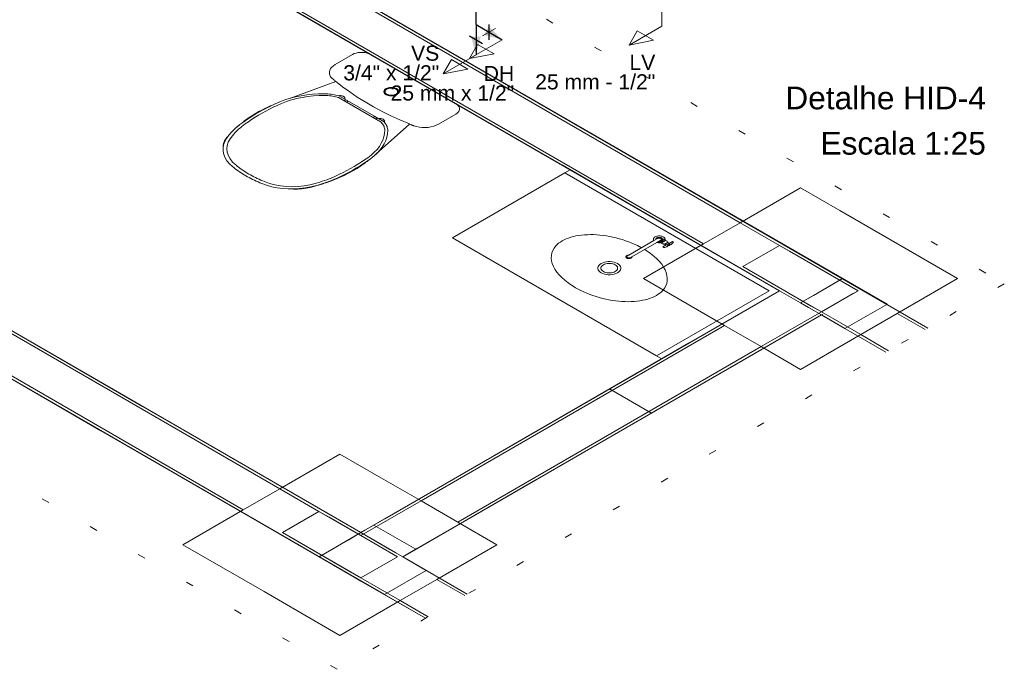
# Model space of a CAD drawing. Header units: millimetres. Extents: x -16331 to -10174, y -4135 to -3584.
# Tile 158 of 256: x -10328.94 to -10315.91, y -4029.5 to -4020.9. Entities that reach past the tile are written whole.
import ezdxf

# ---------------------------------------------------------------- set-up
doc = ezdxf.new("R2010")
doc.units = ezdxf.units.MM
doc.linetypes.add('DOT', pattern=[0.635, 0, -0.635])
doc.layers.add('A-DETL', color=7, linetype='Continuous', lineweight=5, true_color=0x00a600)
for name, color, linetype in [('A-WALL', 7, 'Continuous'), ('AF-Conexões', 4, 'Continuous'), ('AF-Sentido conduto', 7, 'Continuous'), ('P-SANR-FIXT', 7, 'Continuous'), ('Q-CASE', 31, 'Continuous'), ('Textos', 7, 'Continuous')]:
    doc.layers.add(name, color=color, linetype=linetype)
for name, color, linetype, lineweight in [('AF-Peça de utilização', 152, 'Continuous', 18), ('DI-Títulos', 3, 'Continuous', 5), ('DI-Área do detalhe', 7, 'DOT', 0), ('I-WALL', 7, 'Continuous', 5), ('IFC-IfcSlab-Contorno', 250, 'Continuous', 5), ('IFC-IfcSpace-Contorno', 250, 'Continuous', 5), ('IFC-IfcWall-Contorno', 250, 'Continuous', 5), ('IFC-IfcWallStandardCase-Contorno', 250, 'Continuous', 5), ('IFC-Pilar-Contorno', 83, 'Continuous', 5), ('IFC-Sapata-Contorno', 253, 'Continuous', 5), ('IFC-Viga-Contorno', 66, 'Continuous', 5)]:
    doc.layers.add(name, color=color, linetype=linetype, lineweight=lineweight)
doc.styles.add('Arial', font='arial.ttf', dxfattribs={"height": 100})

msp = doc.modelspace()

# ---------------------------------------------------------------- hatches: boundary and pattern name
at = {"layer": 'AF-Sentido conduto', "linetype": 'Continuous'}
for points in [[(-10322.5556, -4021.1682), (-10322.7323, -4020.9914), (-10322.7971, -4021.1035)], [(-10322.902, -4021.3682), (-10322.8373, -4021.1267), (-10322.9667, -4021.1267)]]:
    msp.add_hatch(color=140, dxfattribs=at).paths.add_polyline_path(points)

# ---------------------------------------------------------------- linework, layer by layer
at = {"layer": 'A-DETL', "color": 7, "lineweight": 5}
for p, q in [((-10318.884, -4023.888), (-10319.3689, -4024.168)), ((-10317.8447, -4024.488), (-10318.884, -4023.888)), ((-10319.3689, -4024.168), (-10318.3297, -4024.768)), ((-10318.3297, -4024.768), (-10317.8447, -4024.488)), ((-10324.9808, -4027.408), (-10325.4658, -4027.688)), ((-10323.9416, -4028.008), (-10324.9808, -4027.408)), ((-10325.4658, -4027.688), (-10324.4265, -4028.288)), ((-10324.4265, -4028.288), (-10323.9416, -4028.008))]:
    msp.add_line(p, q, dxfattribs=at)
at = {"layer": 'A-WALL', "lineweight": 5}
for p, q in [((-10327.7379, -4018.7282), (-10317.4564, -4024.6642)), ((-10317.4564, -4024.6642), (-10317.4633, -4024.6682))]:
    msp.add_line(p, q, dxfattribs=at)
at = {"layer": 'AF-Conexões'}
for p, q in [((-10322.902, -4020.9682), (-10322.902, -4020.7682)), ((-10322.902, -4020.9682), (-10322.902, -4021.1682)), ((-10322.902, -4020.9682), (-10322.7288, -4021.0682)), ((-10322.7288, -4021.1682), (-10322.7288, -4020.9682)), ((-10322.9886, -4021.1182), (-10322.8154, -4021.2182))]:
    msp.add_line(p, q, dxfattribs=at)
at = {"layer": 'AF-Peça de utilização'}
for p, q in [((-10320.4425, -4020.9882), (-10320.4425, -4020.7882)), ((-10322.8154, -4021.1182), (-10322.6422, -4021.0182)), ((-10320.4425, -4020.9882), (-10320.8755, -4021.2382)), ((-10320.7672, -4021.0507), (-10320.8755, -4021.2382)), ((-10320.5507, -4021.1757), (-10320.7672, -4021.0507)), ((-10322.9886, -4021.1182), (-10322.8154, -4021.2182)), ((-10322.5556, -4021.1682), (-10322.9886, -4021.4182)), ((-10322.902, -4021.3682), (-10322.902, -4021.1682)), ((-10322.5556, -4021.1682), (-10322.7288, -4021.0682)), ((-10320.8755, -4021.2382), (-10320.5507, -4021.1757)), ((-10322.8803, -4021.2307), (-10322.9886, -4021.4182)), ((-10322.6638, -4021.3557), (-10322.8803, -4021.2307)), ((-10322.902, -4021.3682), (-10323.335, -4021.6182)), ((-10323.2267, -4021.4307), (-10323.335, -4021.6182)), ((-10323.0102, -4021.5557), (-10323.2267, -4021.4307)), ((-10322.9886, -4021.4182), (-10322.6638, -4021.3557)), ((-10323.335, -4021.6182), (-10323.0102, -4021.5557))]:
    msp.add_line(p, q, dxfattribs=at)
at = {"layer": 'AF-Sentido conduto'}
for points in [[(-10322.902, -4020.9682), (-10322.902, -4021.3682)], [(-10322.902, -4020.9682), (-10322.5556, -4021.1682)]]:
    msp.add_lwpolyline(points, dxfattribs=at)
at = {"layer": 'DI-Área do detalhe'}
msp.add_lwpolyline([(-10338.4394, -4021.5864), (-10329.608, -4016.4876), (-10315.9086, -4024.397), (-10324.74, -4029.4958), (-10338.4394, -4021.5864)], dxfattribs=at)
at = {"layer": 'I-WALL', "lineweight": 5}
for p, q in [((-10317.4633, -4024.6682), (-10327.7517, -4018.7282)), ((-10328.306, -4019.0482), (-10318.8836, -4024.4882)), ((-10324.4258, -4027.688), (-10333.8482, -4022.248)), ((-10334.4025, -4022.568), (-10324.1141, -4028.508)), ((-10324.4258, -4027.688), (-10318.8836, -4024.4882)), ((-10318.0176, -4024.9882), (-10317.4633, -4024.6682)), ((-10318.3294, -4024.8082), (-10323.8716, -4028.008)), ((-10318.3294, -4024.8082), (-10318.0176, -4024.9882)), ((-10321.1349, -4025.788), (-10320.5807, -4026.108)), ((-10323.6984, -4027.908), (-10324.2526, -4027.588)), ((-10323.5598, -4028.188), (-10323.8716, -4028.008)), ((-10324.1141, -4028.508), (-10323.5598, -4028.188))]:
    msp.add_line(p, q, dxfattribs=at)
at = {"layer": 'IFC-IfcSlab-Contorno', "lineweight": 5}
msp.add_line((-10318.0523, -4024.3282), (-10317.4634, -4024.6682), dxfattribs=at)
at = {"layer": 'IFC-IfcSpace-Contorno', "lineweight": 5}
for p, q in [((-10327.7514, -4018.728), (-10318.6024, -4024.0101)), ((-10324.019, -4021.5229), (-10325.4258, -4020.7107)), ((-10319.4181, -4024.1792), (-10324.019, -4021.5229)), ((-10333.8482, -4022.248), (-10324.9606, -4027.3792)), ((-10324.9801, -4028.008), (-10334.4025, -4022.568)), ((-10318.6024, -4024.0101), (-10318.0519, -4024.328)), ((-10318.8833, -4024.488), (-10319.4181, -4024.1792)), ((-10318.0519, -4024.328), (-10317.4633, -4024.6682)), ((-10324.1113, -4027.5063), (-10318.8833, -4024.488)), ((-10317.4633, -4024.6682), (-10316.9208, -4024.9814)), ((-10318.329, -4024.808), (-10320.4519, -4026.0336)), ((-10318.3121, -4024.7982), (-10318.329, -4024.808)), ((-10318.0176, -4024.9882), (-10318.0166, -4024.9876)), ((-10317.4751, -4025.3014), (-10318.0176, -4024.9882)), ((-10320.5807, -4026.108), (-10323.6848, -4027.9001)), ((-10320.4519, -4026.0336), (-10320.5807, -4026.108)), ((-10324.9606, -4027.3792), (-10324.4258, -4027.688)), ((-10324.4258, -4027.688), (-10324.1113, -4027.5063)), ((-10323.6848, -4027.9001), (-10323.8716, -4028.008)), ((-10323.5716, -4028.8212), (-10324.9801, -4028.008)), ((-10323.8716, -4028.008), (-10323.0173, -4028.5012))]:
    msp.add_line(p, q, dxfattribs=at)
at = {"layer": 'IFC-IfcWall-Contorno', "lineweight": 5}
for p, q in [((-10318.0522, -4024.3282), (-10318.4365, -4024.55)), ((-10317.7373, -4024.51), (-10318.0522, -4024.3282)), ((-10318.4365, -4024.55), (-10318.6065, -4024.6482)), ((-10316.9208, -4024.9814), (-10317.7373, -4024.51)), ((-10318.6065, -4024.6482), (-10318.3294, -4024.8082)), ((-10318.3294, -4024.8082), (-10318.2915, -4024.83)), ((-10318.2915, -4024.83), (-10318.0176, -4024.9882)), ((-10318.0176, -4024.9882), (-10317.4751, -4025.3014)), ((-10324.4258, -4027.688), (-10324.8101, -4027.9098)), ((-10323.9626, -4027.9554), (-10324.4258, -4027.688)), ((-10324.8101, -4027.9098), (-10324.9801, -4028.008)), ((-10323.8716, -4028.008), (-10323.9626, -4027.9554)), ((-10324.9801, -4028.008), (-10324.5169, -4028.2754)), ((-10323.0173, -4028.5012), (-10323.8716, -4028.008)), ((-10324.5169, -4028.2754), (-10324.4258, -4028.328)), ((-10324.4258, -4028.328), (-10323.5716, -4028.8212))]:
    msp.add_line(p, q, dxfattribs=at)
at = {"layer": 'IFC-IfcWallStandardCase-Contorno', "lineweight": 5}
for p, q in [((-10321.1964, -4022.5125), (-10327.7514, -4018.728)), ((-10328.3056, -4019.048), (-10321.7506, -4022.8325)), ((-10327.3154, -4026.0197), (-10333.8482, -4022.248)), ((-10334.4025, -4022.568), (-10327.8696, -4026.3397)), ((-10318.0519, -4024.328), (-10321.1964, -4022.5125)), ((-10321.7506, -4022.8325), (-10318.8833, -4024.488)), ((-10318.6062, -4024.648), (-10318.2219, -4024.4261)), ((-10318.2219, -4024.4261), (-10318.0519, -4024.328)), ((-10318.8833, -4024.488), (-10320.0877, -4025.1833)), ((-10318.6062, -4024.648), (-10318.8833, -4024.488)), ((-10318.8833, -4024.488), (-10318.6062, -4024.648)), ((-10318.499, -4024.7098), (-10318.6062, -4024.648)), ((-10318.329, -4024.808), (-10318.499, -4024.7098)), ((-10319.5334, -4025.5033), (-10318.329, -4024.808)), ((-10320.0877, -4025.1833), (-10322.6656, -4026.6717)), ((-10322.1113, -4026.9917), (-10319.5334, -4025.5033)), ((-10324.4258, -4027.688), (-10327.3154, -4026.0197)), ((-10327.8696, -4026.3397), (-10324.9801, -4028.008)), ((-10322.6656, -4026.6717), (-10324.3332, -4027.6345)), ((-10323.7789, -4027.9545), (-10322.1113, -4026.9917)), ((-10324.5958, -4027.7861), (-10324.4258, -4027.688)), ((-10324.3727, -4027.6573), (-10324.4258, -4027.688)), ((-10324.4258, -4027.688), (-10324.0416, -4027.9098)), ((-10324.3332, -4027.6345), (-10324.3727, -4027.6573)), ((-10324.9801, -4028.008), (-10324.5958, -4027.7861)), ((-10324.0416, -4027.9098), (-10323.8716, -4028.008)), ((-10323.8185, -4027.9773), (-10323.7789, -4027.9545)), ((-10323.8716, -4028.008), (-10323.8185, -4027.9773))]:
    msp.add_line(p, q, dxfattribs=at)
at = {"layer": 'IFC-Pilar-Contorno', "lineweight": 5}
for p, q in [((-10318.884, -4023.888), (-10319.3066, -4024.1319)), ((-10318.7503, -4023.9652), (-10318.884, -4023.888)), ((-10317.8448, -4024.488), (-10318.7503, -4023.9652)), ((-10319.3066, -4024.1319), (-10319.369, -4024.168)), ((-10319.369, -4024.168), (-10318.8147, -4024.488)), ((-10318.8147, -4024.488), (-10318.4635, -4024.6908)), ((-10318.3297, -4024.768), (-10317.9072, -4024.524)), ((-10317.9072, -4024.524), (-10317.8448, -4024.488)), ((-10318.4635, -4024.6908), (-10318.3297, -4024.768)), ((-10324.9808, -4027.408), (-10325.4034, -4027.6519)), ((-10324.8471, -4027.4852), (-10324.9808, -4027.408)), ((-10324.4266, -4027.728), (-10324.8471, -4027.4852)), ((-10325.4034, -4027.6519), (-10325.4658, -4027.688)), ((-10325.4658, -4027.688), (-10324.5603, -4028.2108)), ((-10323.9416, -4028.008), (-10324.4266, -4027.728)), ((-10324.4266, -4028.288), (-10324.004, -4028.044)), ((-10324.004, -4028.044), (-10323.9416, -4028.008)), ((-10324.5603, -4028.2108), (-10324.4266, -4028.288))]:
    msp.add_line(p, q, dxfattribs=at)
at = {"layer": 'IFC-Sapata-Contorno', "lineweight": 5}
for p, q in [((-10318.6069, -4023.128), (-10319.4036, -4023.588)), ((-10318.0872, -4023.428), (-10318.6069, -4023.128)), ((-10316.5284, -4024.328), (-10318.0872, -4023.428)), ((-10319.4036, -4023.588), (-10319.8886, -4023.868)), ((-10319.8886, -4023.868), (-10320.6853, -4024.328)), ((-10320.6853, -4024.328), (-10319.6115, -4024.948)), ((-10317.3251, -4024.788), (-10316.5284, -4024.328)), ((-10317.8101, -4025.068), (-10317.3251, -4024.788)), ((-10319.6115, -4024.948), (-10319.1265, -4025.228)), ((-10318.6069, -4025.528), (-10317.8101, -4025.068)), ((-10319.1265, -4025.228), (-10318.6069, -4025.528)), ((-10324.7037, -4026.648), (-10325.5004, -4027.108)), ((-10324.1841, -4026.948), (-10324.7037, -4026.648)), ((-10323.6298, -4027.268), (-10324.1841, -4026.948)), ((-10325.5004, -4027.108), (-10325.9854, -4027.388)), ((-10323.1448, -4027.548), (-10323.6298, -4027.268)), ((-10325.9854, -4027.388), (-10326.7821, -4027.848)), ((-10322.6252, -4027.848), (-10323.1448, -4027.548)), ((-10326.7821, -4027.848), (-10325.7083, -4028.468)), ((-10323.422, -4028.308), (-10322.6252, -4027.848)), ((-10323.9069, -4028.588), (-10323.422, -4028.308)), ((-10325.7083, -4028.468), (-10325.2233, -4028.748)), ((-10324.7037, -4029.048), (-10323.9069, -4028.588)), ((-10325.2233, -4028.748), (-10324.7037, -4029.048))]:
    msp.add_line(p, q, dxfattribs=at)
at = {"layer": 'IFC-Viga-Contorno', "lineweight": 5}
for p, q in [((-10319.4036, -4023.588), (-10326.7472, -4019.3482)), ((-10327.2321, -4019.6282), (-10319.8886, -4023.868)), ((-10325.5004, -4027.108), (-10333.1211, -4022.7082)), ((-10333.6061, -4022.9882), (-10325.9854, -4027.388)), ((-10318.884, -4023.888), (-10319.4036, -4023.588)), ((-10318.3297, -4024.768), (-10318.8147, -4024.488)), ((-10319.1265, -4025.228), (-10318.3297, -4024.768)), ((-10318.3297, -4024.768), (-10317.8101, -4025.068)), ((-10316.9555, -4025.0014), (-10317.3251, -4024.788)), ((-10319.6115, -4024.948), (-10323.6298, -4027.268)), ((-10317.8101, -4025.068), (-10317.4405, -4025.2814)), ((-10323.1448, -4027.548), (-10319.1265, -4025.228)), ((-10324.9808, -4027.408), (-10325.5004, -4027.108)), ((-10323.6298, -4027.268), (-10324.4266, -4027.728)), ((-10324.4266, -4027.728), (-10323.9416, -4028.008)), ((-10324.4266, -4028.288), (-10323.9069, -4028.588)), ((-10323.0523, -4028.5214), (-10323.422, -4028.308)), ((-10323.9069, -4028.588), (-10323.5373, -4028.8014))]:
    msp.add_line(p, q, dxfattribs=at)
at = {"layer": 'P-SANR-FIXT', "lineweight": 5}
for p, q in [((-10324.7662, -4021.4957), (-10324.5367, -4021.3633)), ((-10325.3599, -4021.9421), (-10324.7596, -4021.7189)), ((-10324.7226, -4021.9328), (-10324.1571, -4022.2593)), ((-10324.6392, -4021.953), (-10324.7173, -4021.9095)), ((-10324.6276, -4021.9625), (-10324.6495, -4021.9751)), ((-10324.6392, -4021.953), (-10324.1921, -4022.2111)), ((-10324.593, -4021.9825), (-10324.6276, -4021.9625)), ((-10324.593, -4021.9825), (-10324.6148, -4021.9951)), ((-10324.2431, -4022.1845), (-10324.2649, -4022.1971)), ((-10324.2431, -4022.1845), (-10324.2084, -4022.2045)), ((-10324.2084, -4022.2045), (-10324.2303, -4022.2171)), ((-10324.1921, -4022.2111), (-10324.1168, -4022.2562)), ((-10323.1701, -4022.1523), (-10323.4, -4022.2852)), ((-10323.7832, -4022.2833), (-10324.2247, -4022.679)), ((-10320.5487, -4023.825), (-10320.4983, -4023.7959)), ((-10320.4412, -4023.7937), (-10320.4013, -4023.8168)), ((-10320.5487, -4023.825), (-10320.8808, -4024.0168)), ((-10320.8384, -4024.0412), (-10320.5063, -4023.8495)), ((-10320.5063, -4023.8495), (-10320.4559, -4023.8204)), ((-10320.462, -4023.8519), (-10320.4863, -4023.838)), ((-10320.462, -4023.8519), (-10320.4535, -4023.8568)), ((-10320.4535, -4023.8568), (-10320.4499, -4023.8547)), ((-10320.4471, -4023.8564), (-10320.4501, -4023.8581)), ((-10320.4501, -4023.8581), (-10320.4334, -4023.8678)), ((-10320.3965, -4023.8239), (-10320.4499, -4023.8547)), ((-10320.4499, -4023.8547), (-10320.4471, -4023.8564)), ((-10320.4471, -4023.8564), (-10320.3936, -4023.8255)), ((-10320.4334, -4023.8678), (-10320.4296, -4023.8656)), ((-10320.4296, -4023.8656), (-10320.4117, -4023.8759)), ((-10320.3849, -4023.8833), (-10320.4291, -4023.9089)), ((-10320.4291, -4023.9089), (-10320.4151, -4023.917)), ((-10320.4117, -4023.8759), (-10320.4009, -4023.8697)), ((-10320.398, -4023.8714), (-10320.4015, -4023.8733)), ((-10320.4015, -4023.8733), (-10320.3849, -4023.8833)), ((-10320.3928, -4023.8218), (-10320.4013, -4023.8169)), ((-10320.3705, -4023.8522), (-10320.4009, -4023.8697)), ((-10320.4009, -4023.8697), (-10320.398, -4023.8714)), ((-10320.398, -4023.8714), (-10320.3677, -4023.8538)), ((-10320.3965, -4023.8239), (-10320.3928, -4023.8218)), ((-10320.3936, -4023.8255), (-10320.3965, -4023.8239)), ((-10320.3906, -4023.8238), (-10320.3936, -4023.8255)), ((-10320.3738, -4023.8334), (-10320.3906, -4023.8238)), ((-10320.3469, -4023.8614), (-10320.3849, -4023.8833)), ((-10320.3525, -4023.8941), (-10320.3781, -4023.8794)), ((-10320.3776, -4023.8356), (-10320.3738, -4023.8334)), ((-10320.3597, -4023.8459), (-10320.3776, -4023.8356)), ((-10320.3705, -4023.8522), (-10320.3597, -4023.8459)), ((-10320.3677, -4023.8538), (-10320.3705, -4023.8522)), ((-10320.3642, -4023.8518), (-10320.3677, -4023.8538)), ((-10320.3469, -4023.8614), (-10320.3642, -4023.8518)), ((-10320.3288, -4023.8797), (-10320.3537, -4023.8654)), ((-10320.3027, -4023.8359), (-10320.3469, -4023.8614)), ((-10320.2886, -4023.844), (-10320.3027, -4023.8359)), ((-10320.8808, -4024.0168), (-10320.897, -4024.0261)), ((-10320.8384, -4024.0412), (-10320.8546, -4024.0506))]:
    msp.add_line(p, q, dxfattribs=at)
for points in [[(-10324.296, -4021.3633), (-10324.3188, -4021.3523), (-10324.3445, -4021.3437), (-10324.3723, -4021.3379), (-10324.4015, -4021.3349), (-10324.4312, -4021.3349), (-10324.4604, -4021.3379), (-10324.4883, -4021.3437), (-10324.514, -4021.3523), (-10324.5367, -4021.3633)], [(-10324.7662, -4021.4957), (-10324.7909, -4021.5122), (-10324.8112, -4021.5305), (-10324.8268, -4021.5503), (-10324.8374, -4021.5712), (-10324.8427, -4021.5927), (-10324.8426, -4021.6145), (-10324.8371, -4021.636), (-10324.8263, -4021.6568), (-10324.8105, -4021.6766)], [(-10324.8105, -4021.6766), (-10324.8049, -4021.6813), (-10324.7993, -4021.686), (-10324.7937, -4021.6908), (-10324.7881, -4021.6955), (-10324.7824, -4021.7002), (-10324.7768, -4021.7049), (-10324.7711, -4021.7096), (-10324.7654, -4021.7142), (-10324.7596, -4021.7189)], [(-10324.762, -4021.7172), (-10324.6703, -4021.789), (-10324.574, -4021.8587), (-10324.4733, -4021.9263), (-10324.3684, -4021.9917), (-10324.2593, -4022.0549), (-10324.1462, -4022.1156), (-10324.0292, -4022.1738), (-10323.9086, -4022.2296), (-10323.7845, -4022.2826)], [(-10323.9535, -4021.815), (-10323.9665, -4021.8086), (-10323.9813, -4021.8037), (-10323.9974, -4021.8003), (-10324.0142, -4021.7986), (-10324.0313, -4021.7986), (-10324.0481, -4021.8003), (-10324.0641, -4021.8037), (-10324.0789, -4021.8086), (-10324.092, -4021.815), (-10324.103, -4021.8225), (-10324.1115, -4021.8311), (-10324.1174, -4021.8403), (-10324.1203, -4021.85), (-10324.1203, -4021.8599), (-10324.1174, -4021.8696), (-10324.1115, -4021.8789), (-10324.103, -4021.8874), (-10324.092, -4021.895), (-10324.0789, -4021.9013), (-10324.0641, -4021.9062), (-10324.0481, -4021.9096), (-10324.0313, -4021.9113), (-10324.0142, -4021.9113), (-10323.9974, -4021.9096), (-10323.9813, -4021.9062), (-10323.9665, -4021.9013), (-10323.9535, -4021.895), (-10323.9425, -4021.8874), (-10323.9339, -4021.8789), (-10323.9281, -4021.8696), (-10323.9251, -4021.8599), (-10323.9251, -4021.85), (-10323.9281, -4021.8403), (-10323.9339, -4021.8311), (-10323.9425, -4021.8225), (-10323.9535, -4021.815)], [(-10323.9604, -4021.819), (-10323.9722, -4021.8133), (-10323.9855, -4021.8088), (-10323.9999, -4021.8058), (-10324.0151, -4021.8043), (-10324.0304, -4021.8043), (-10324.0456, -4021.8058), (-10324.06, -4021.8088), (-10324.0733, -4021.8133), (-10324.0851, -4021.819), (-10324.095, -4021.8258), (-10324.1027, -4021.8335), (-10324.1079, -4021.8418), (-10324.1106, -4021.8505), (-10324.1106, -4021.8594), (-10324.1079, -4021.8682), (-10324.1027, -4021.8765), (-10324.095, -4021.8842), (-10324.0851, -4021.891), (-10324.0733, -4021.8967), (-10324.06, -4021.9011), (-10324.0456, -4021.9042), (-10324.0304, -4021.9057), (-10324.0151, -4021.9057), (-10323.9999, -4021.9042), (-10323.9855, -4021.9011), (-10323.9722, -4021.8967), (-10323.9604, -4021.891), (-10323.9505, -4021.8842), (-10323.9428, -4021.8765), (-10323.9376, -4021.8682), (-10323.9349, -4021.8594), (-10323.9349, -4021.8505), (-10323.9376, -4021.8418), (-10323.9428, -4021.8335), (-10323.9505, -4021.8258), (-10323.9604, -4021.819)], [(-10323.9638, -4021.821), (-10323.975, -4021.8156), (-10323.9875, -4021.8114), (-10324.0012, -4021.8085), (-10324.0155, -4021.8071), (-10324.03, -4021.8071), (-10324.0443, -4021.8085), (-10324.0579, -4021.8114), (-10324.0705, -4021.8156), (-10324.0816, -4021.821), (-10324.091, -4021.8274), (-10324.0982, -4021.8347), (-10324.1032, -4021.8425), (-10324.1057, -4021.8508), (-10324.1057, -4021.8592), (-10324.1032, -4021.8674), (-10324.0982, -4021.8753), (-10324.091, -4021.8826), (-10324.0816, -4021.889), (-10324.0705, -4021.8944), (-10324.0579, -4021.8986), (-10324.0443, -4021.9014), (-10324.03, -4021.9029), (-10324.0155, -4021.9029), (-10324.0012, -4021.9014), (-10323.9875, -4021.8986), (-10323.975, -4021.8944), (-10323.9638, -4021.889), (-10323.9545, -4021.8826), (-10323.9473, -4021.8753), (-10323.9423, -4021.8674), (-10323.9398, -4021.8592), (-10323.9398, -4021.8508), (-10323.9423, -4021.8425), (-10323.9473, -4021.8347), (-10323.9545, -4021.8274), (-10323.9638, -4021.821)], [(-10324.9084, -4021.883), (-10324.9868, -4021.8846), (-10325.0648, -4021.8896), (-10325.1419, -4021.898), (-10325.2176, -4021.9097), (-10325.2917, -4021.9247), (-10325.3635, -4021.9429), (-10325.4328, -4021.9641), (-10325.499, -4021.9884), (-10325.562, -4022.0154)], [(-10324.9036, -4021.9058), (-10324.9796, -4021.9074), (-10325.0551, -4021.9123), (-10325.1299, -4021.9206), (-10325.2032, -4021.9322), (-10325.2749, -4021.9469), (-10325.3443, -4021.9649), (-10325.4112, -4021.9858), (-10325.475, -4022.0096), (-10325.5356, -4022.0362)], [(-10324.7173, -4021.9095), (-10324.7372, -4021.9041), (-10324.7576, -4021.8992), (-10324.7784, -4021.895), (-10324.7995, -4021.8914), (-10324.8209, -4021.8884), (-10324.8426, -4021.8861), (-10324.8644, -4021.8844), (-10324.8864, -4021.8834), (-10324.9084, -4021.883)], [(-10324.7226, -4021.9328), (-10324.7413, -4021.9273), (-10324.7604, -4021.9224), (-10324.78, -4021.918), (-10324.8, -4021.9144), (-10324.8203, -4021.9113), (-10324.8409, -4021.9089), (-10324.8617, -4021.9072), (-10324.8826, -4021.9062), (-10324.9036, -4021.9058)], [(-10324.6392, -4021.953), (-10324.6375, -4021.9488), (-10324.6368, -4021.9446), (-10324.6369, -4021.9403), (-10324.6379, -4021.9361), (-10324.6398, -4021.932), (-10324.6426, -4021.928), (-10324.6461, -4021.9242), (-10324.6505, -4021.9208), (-10324.6555, -4021.9176), (-10324.6611, -4021.9149), (-10324.6673, -4021.9125), (-10324.6739, -4021.9106), (-10324.6808, -4021.9091), (-10324.688, -4021.9082), (-10324.6954, -4021.9078), (-10324.7028, -4021.9078), (-10324.7101, -4021.9084), (-10324.7173, -4021.9095)], [(-10325.562, -4022.0154), (-10325.6153, -4022.0409), (-10325.6676, -4022.0671), (-10325.7188, -4022.094), (-10325.7689, -4022.1216), (-10325.8178, -4022.15), (-10325.8654, -4022.179), (-10325.9119, -4022.2086), (-10325.9571, -4022.2389), (-10326.001, -4022.2698)], [(-10325.6589, -4022.0608), (-10325.6985, -4022.0797), (-10325.7372, -4022.0991), (-10325.775, -4022.1192), (-10325.8119, -4022.1399), (-10325.8477, -4022.1611), (-10325.8826, -4022.1828), (-10325.9165, -4022.2051), (-10325.9492, -4022.2279), (-10325.981, -4022.2512)], [(-10325.5356, -4022.0362), (-10325.5869, -4022.0609), (-10325.6373, -4022.0863), (-10325.6865, -4022.1124), (-10325.7347, -4022.1391), (-10325.7818, -4022.1665), (-10325.8278, -4022.1945), (-10325.8725, -4022.2232), (-10325.9161, -4022.2524), (-10325.9585, -4022.2822)], [(-10325.6066, -4022.0381), (-10325.6125, -4022.0406), (-10325.6183, -4022.0431), (-10325.6241, -4022.0456), (-10325.63, -4022.0481), (-10325.6358, -4022.0506), (-10325.6416, -4022.0532), (-10325.6474, -4022.0557), (-10325.6531, -4022.0583), (-10325.6589, -4022.0608)], [(-10323.1701, -4022.1523), (-10323.151, -4022.1392), (-10323.1362, -4022.1244), (-10323.126, -4022.1083), (-10323.1209, -4022.0914), (-10323.1209, -4022.0743), (-10323.1261, -4022.0574), (-10323.1362, -4022.0413), (-10323.151, -4022.0265), (-10323.1701, -4022.0134)], [(-10324.1168, -4022.2562), (-10324.1149, -4022.2521), (-10324.1138, -4022.2479), (-10324.1137, -4022.2436), (-10324.1144, -4022.2394), (-10324.1161, -4022.2352), (-10324.1186, -4022.2312), (-10324.1219, -4022.2274), (-10324.126, -4022.2238), (-10324.1308, -4022.2205), (-10324.1362, -4022.2177), (-10324.1423, -4022.2152), (-10324.1487, -4022.2131), (-10324.1556, -4022.2115), (-10324.1628, -4022.2104), (-10324.1701, -4022.2098), (-10324.1775, -4022.2098), (-10324.1848, -4022.2102), (-10324.1921, -4022.2111)], [(-10326.001, -4022.2698), (-10326.0288, -4022.2906), (-10326.0553, -4022.3119), (-10326.0807, -4022.3336), (-10326.1047, -4022.3559), (-10326.1274, -4022.3786), (-10326.1488, -4022.4017), (-10326.1689, -4022.4253), (-10326.1876, -4022.4492), (-10326.2049, -4022.4734)], [(-10325.9585, -4022.2822), (-10325.9801, -4022.2983), (-10326.001, -4022.3147), (-10326.0211, -4022.3314), (-10326.0405, -4022.3485), (-10326.059, -4022.3658), (-10326.0767, -4022.3834), (-10326.0936, -4022.4012), (-10326.1097, -4022.4194), (-10326.1249, -4022.4377)], [(-10326.0428, -4022.3008), (-10326.0484, -4022.3056), (-10326.054, -4022.3104), (-10326.0595, -4022.3152), (-10326.065, -4022.3201), (-10326.0704, -4022.3249), (-10326.0758, -4022.3298), (-10326.0811, -4022.3347), (-10326.0864, -4022.3396), (-10326.0917, -4022.3445)], [(-10324.3362, -4022.7287), (-10324.2901, -4022.6937), (-10324.2489, -4022.6569), (-10324.2126, -4022.6183), (-10324.1816, -4022.5782), (-10324.156, -4022.5368), (-10324.1359, -4022.4944), (-10324.1216, -4022.4513), (-10324.1131, -4022.4077), (-10324.1104, -4022.3638)], [(-10324.1104, -4022.3638), (-10324.111, -4022.3517), (-10324.1128, -4022.3396), (-10324.1158, -4022.3276), (-10324.1199, -4022.3157), (-10324.1251, -4022.304), (-10324.1315, -4022.2925), (-10324.139, -4022.2812), (-10324.1475, -4022.2701), (-10324.1571, -4022.2593)], [(-10324.0708, -4022.3666), (-10324.0714, -4022.3539), (-10324.0732, -4022.3412), (-10324.0761, -4022.3286), (-10324.0801, -4022.3161), (-10324.0853, -4022.3037), (-10324.0916, -4022.2915), (-10324.0989, -4022.2795), (-10324.1073, -4022.2677), (-10324.1168, -4022.2562)], [(-10323.7832, -4022.2833), (-10323.7767, -4022.286), (-10323.7701, -4022.2887), (-10323.7635, -4022.2913), (-10323.757, -4022.294), (-10323.7504, -4022.2966), (-10323.7438, -4022.2993), (-10323.7372, -4022.3019), (-10323.7306, -4022.3045), (-10323.7239, -4022.3072)], [(-10323.7239, -4022.3072), (-10323.6892, -4022.3175), (-10323.6523, -4022.3248), (-10323.6139, -4022.3288), (-10323.5748, -4022.3295), (-10323.5361, -4022.3269), (-10323.4984, -4022.321), (-10323.4626, -4022.3119), (-10323.4296, -4022.2999), (-10323.4, -4022.2852)], [(-10326.2049, -4022.4734), (-10326.2284, -4022.5146), (-10326.244, -4022.557), (-10326.2514, -4022.6001), (-10326.2507, -4022.6434), (-10326.2417, -4022.6865), (-10326.2246, -4022.7287), (-10326.1996, -4022.7695), (-10326.1671, -4022.8086), (-10326.1273, -4022.8453)], [(-10326.2243, -4022.494), (-10326.2316, -4022.5072), (-10326.2377, -4022.5206), (-10326.2428, -4022.5341), (-10326.2467, -4022.5478), (-10326.2494, -4022.5616), (-10326.2509, -4022.5755), (-10326.2513, -4022.5893), (-10326.2505, -4022.6032), (-10326.2485, -4022.617)], [(-10326.1976, -4022.459), (-10326.2007, -4022.4628), (-10326.2037, -4022.4667), (-10326.2067, -4022.4706), (-10326.2097, -4022.4745), (-10326.2127, -4022.4784), (-10326.2156, -4022.4822), (-10326.2185, -4022.4862), (-10326.2214, -4022.4901), (-10326.2243, -4022.494)], [(-10326.1249, -4022.4377), (-10326.1574, -4022.479), (-10326.1809, -4022.5222), (-10326.1952, -4022.5668), (-10326.1998, -4022.612), (-10326.1949, -4022.6572), (-10326.1804, -4022.7018), (-10326.1566, -4022.745), (-10326.1239, -4022.7862), (-10326.0827, -4022.8247)], [(-10324.3002, -4022.7439), (-10324.2533, -4022.7076), (-10324.2114, -4022.6693), (-10324.1745, -4022.6293), (-10324.143, -4022.5879), (-10324.1171, -4022.5451), (-10324.0967, -4022.5014), (-10324.0822, -4022.4569), (-10324.0736, -4022.4119), (-10324.0708, -4022.3666)], [(-10324.7623, -4022.9728), (-10324.7106, -4022.9484), (-10324.66, -4022.9232), (-10324.6104, -4022.8974), (-10324.5618, -4022.8708), (-10324.5144, -4022.8437), (-10324.4681, -4022.8158), (-10324.4229, -4022.7874), (-10324.379, -4022.7583), (-10324.3362, -4022.7287)], [(-10324.7408, -4022.9974), (-10324.6873, -4022.972), (-10324.6348, -4022.9459), (-10324.5834, -4022.9191), (-10324.5332, -4022.8916), (-10324.4841, -4022.8634), (-10324.4363, -4022.8345), (-10324.3896, -4022.8049), (-10324.3443, -4022.7747), (-10324.3002, -4022.7439)], [(-10324.375, -4022.8021), (-10324.3668, -4022.796), (-10324.3587, -4022.7898), (-10324.3506, -4022.7836), (-10324.3426, -4022.7774), (-10324.3346, -4022.7711), (-10324.3267, -4022.7649), (-10324.3188, -4022.7586), (-10324.311, -4022.7523), (-10324.3032, -4022.746)], [(-10324.2952, -4022.7395), (-10324.2872, -4022.7328), (-10324.2792, -4022.7262), (-10324.2712, -4022.7195), (-10324.2633, -4022.7128), (-10324.2555, -4022.7061), (-10324.2477, -4022.6993), (-10324.24, -4022.6926), (-10324.2323, -4022.6858), (-10324.2247, -4022.679)], [(-10326.1273, -4022.8453), (-10326.1094, -4022.8597), (-10326.091, -4022.874), (-10326.0721, -4022.888), (-10326.0529, -4022.9019), (-10326.0332, -4022.9156), (-10326.013, -4022.929), (-10325.9925, -4022.9422), (-10325.9715, -4022.9553), (-10325.9502, -4022.9681)], [(-10326.0827, -4022.8247), (-10326.0651, -4022.8388), (-10326.0471, -4022.8527), (-10326.0287, -4022.8665), (-10326.0099, -4022.88), (-10325.9906, -4022.8933), (-10325.9709, -4022.9064), (-10325.9509, -4022.9194), (-10325.9304, -4022.9321), (-10325.9095, -4022.9446)], [(-10324.9047, -4023.0652), (-10324.838, -4023.0418), (-10324.773, -4023.0168), (-10324.7099, -4022.9903), (-10324.6487, -4022.9623), (-10324.5895, -4022.9329), (-10324.5324, -4022.9021), (-10324.4776, -4022.87), (-10324.4251, -4022.8367), (-10324.375, -4022.8021)], [(-10325.9502, -4022.9681), (-10325.928, -4022.9804), (-10325.9055, -4022.9925), (-10325.8825, -4023.0043), (-10325.8593, -4023.016), (-10325.8356, -4023.0273), (-10325.8116, -4023.0385), (-10325.7873, -4023.0493), (-10325.7626, -4023.06), (-10325.7376, -4023.0703)], [(-10325.9095, -4022.9446), (-10325.8879, -4022.9566), (-10325.8658, -4022.9684), (-10325.8435, -4022.98), (-10325.8207, -4022.9914), (-10325.7976, -4023.0025), (-10325.7742, -4023.0134), (-10325.7504, -4023.024), (-10325.7263, -4023.0344), (-10325.7019, -4023.0445)], [(-10325.0935, -4023.1151), (-10325.0515, -4023.1051), (-10325.0101, -4023.0943), (-10324.9693, -4023.0828), (-10324.9292, -4023.0704), (-10324.8899, -4023.0573), (-10324.8513, -4023.0434), (-10324.8136, -4023.0288), (-10324.7768, -4023.0134), (-10324.7408, -4022.9974)], [(-10325.0317, -4023.0689), (-10324.9998, -4023.0601), (-10324.9684, -4023.0509), (-10324.9375, -4023.0411), (-10324.907, -4023.0309), (-10324.877, -4023.0202), (-10324.8475, -4023.009), (-10324.8186, -4022.9974), (-10324.7902, -4022.9853), (-10324.7623, -4022.9728)], [(-10325.7376, -4023.0703), (-10325.6739, -4023.0933), (-10325.6063, -4023.1121), (-10325.5355, -4023.1265), (-10325.4624, -4023.1363), (-10325.3879, -4023.1415), (-10325.3129, -4023.142), (-10325.2382, -4023.1377), (-10325.1648, -4023.1287), (-10325.0935, -4023.1151)], [(-10325.7019, -4023.0445), (-10325.6351, -4023.0683), (-10325.5638, -4023.0873), (-10325.489, -4023.101), (-10325.4119, -4023.1093), (-10325.3335, -4023.1122), (-10325.2552, -4023.1095), (-10325.178, -4023.1013), (-10325.1031, -4023.0877), (-10325.0317, -4023.0689)], [(-10325.371, -4023.1399), (-10325.3436, -4023.1422), (-10325.3161, -4023.1436), (-10325.2884, -4023.1441), (-10325.2607, -4023.1438), (-10325.2331, -4023.1425), (-10325.2057, -4023.1403), (-10325.1785, -4023.1372), (-10325.1516, -4023.1333), (-10325.1252, -4023.1285)], [(-10325.1252, -4023.1285), (-10325.1016, -4023.1227), (-10325.0781, -4023.1167), (-10325.0548, -4023.1105), (-10325.0316, -4023.1041), (-10325.0085, -4023.0976), (-10324.9856, -4023.0908), (-10324.9629, -4023.0839), (-10324.9403, -4023.0768), (-10324.9179, -4023.0696)], [(-10320.7117, -4023.9186), (-10320.763, -4023.892), (-10320.8399, -4023.8573), (-10320.8799, -4023.8414), (-10320.9211, -4023.8265), (-10320.9628, -4023.8127), (-10321.0049, -4023.8002), (-10321.0474, -4023.789), (-10321.0905, -4023.7789), (-10321.1337, -4023.7701), (-10321.1766, -4023.7627), (-10321.2194, -4023.7567), (-10321.2623, -4023.752), (-10321.3047, -4023.7486), (-10321.3464, -4023.7466), (-10321.3873, -4023.7461), (-10321.4278, -4023.7469), (-10321.4674, -4023.7491), (-10321.5056, -4023.7527), (-10321.5427, -4023.7577), (-10321.5788, -4023.7641), (-10321.6135, -4023.7718), (-10321.6465, -4023.7807), (-10321.6778, -4023.791), (-10321.7077, -4023.8026), (-10321.7358, -4023.8154), (-10321.7618, -4023.8293), (-10321.7858, -4023.8443), (-10321.808, -4023.8605), (-10321.828, -4023.8777), (-10321.8458, -4023.8958), (-10321.8683, -4023.9248), (-10321.8857, -4023.9557), (-10321.8977, -4023.9881), (-10321.9044, -4024.0221), (-10321.9057, -4024.0572), (-10321.9015, -4024.0932), (-10321.8919, -4024.13), (-10321.877, -4024.1671), (-10321.8568, -4024.2044), (-10321.8315, -4024.2417), (-10321.8015, -4024.2784), (-10321.7666, -4024.3146), (-10321.7272, -4024.35), (-10321.6841, -4024.384), (-10321.5856, -4024.4482)], [(-10320.4225, -4023.7766), (-10320.4314, -4023.7722), (-10320.4414, -4023.7686), (-10320.4522, -4023.7659), (-10320.4636, -4023.7642), (-10320.4753, -4023.7636), (-10320.4871, -4023.7639), (-10320.4986, -4023.7653), (-10320.5096, -4023.7677), (-10320.5199, -4023.771), (-10320.5292, -4023.7752), (-10320.5372, -4023.7801), (-10320.5439, -4023.7857), (-10320.549, -4023.7918), (-10320.5525, -4023.7983), (-10320.5542, -4023.805), (-10320.5541, -4023.8118), (-10320.5523, -4023.8185), (-10320.5487, -4023.825)], [(-10320.4785, -4023.8334), (-10320.4727, -4023.8333), (-10320.4669, -4023.8328), (-10320.4614, -4023.8318), (-10320.4561, -4023.8304), (-10320.4512, -4023.8286), (-10320.4468, -4023.8264), (-10320.4429, -4023.8239), (-10320.4396, -4023.8212), (-10320.4369, -4023.8182), (-10320.435, -4023.8151), (-10320.4338, -4023.8118), (-10320.4333, -4023.8084), (-10320.4336, -4023.8051), (-10320.4347, -4023.8018), (-10320.4366, -4023.7986), (-10320.4391, -4023.7956), (-10320.4423, -4023.7928), (-10320.4461, -4023.7903), (-10320.4505, -4023.7881), (-10320.4553, -4023.7862), (-10320.4606, -4023.7848), (-10320.4661, -4023.7837), (-10320.4718, -4023.7831), (-10320.4776, -4023.7829), (-10320.4834, -4023.7831), (-10320.489, -4023.7838), (-10320.4945, -4023.785), (-10320.4997, -4023.7865), (-10320.5044, -4023.7884), (-10320.5087, -4023.7907), (-10320.5125, -4023.7932), (-10320.5156, -4023.7961), (-10320.518, -4023.7991), (-10320.5197, -4023.8023), (-10320.5207, -4023.8056), (-10320.5209, -4023.809)], [(-10320.4559, -4023.8204), (-10320.4525, -4023.8181), (-10320.4499, -4023.8155), (-10320.4481, -4023.8127), (-10320.4472, -4023.8097), (-10320.4472, -4023.8067), (-10320.4481, -4023.8037), (-10320.4499, -4023.8009), (-10320.4525, -4023.7982), (-10320.4559, -4023.7959), (-10320.4599, -4023.794), (-10320.4644, -4023.7925), (-10320.4693, -4023.7914), (-10320.4745, -4023.7909), (-10320.4797, -4023.7909), (-10320.4849, -4023.7914), (-10320.4898, -4023.7925), (-10320.4943, -4023.794), (-10320.4983, -4023.7959)], [(-10320.4289, -4023.8048), (-10320.43, -4023.8035), (-10320.4312, -4023.8021), (-10320.4325, -4023.8008), (-10320.4339, -4023.7995), (-10320.4353, -4023.7983), (-10320.4368, -4023.797), (-10320.4383, -4023.7958), (-10320.4399, -4023.7946), (-10320.4415, -4023.7934)], [(-10320.4013, -4023.8169), (-10320.4001, -4023.8121), (-10320.3998, -4023.8072), (-10320.4005, -4023.8023), (-10320.402, -4023.7976), (-10320.4045, -4023.7929), (-10320.4078, -4023.7884), (-10320.4119, -4023.7842), (-10320.4168, -4023.7802), (-10320.4225, -4023.7766)], [(-10320.5063, -4023.8495), (-10320.5016, -4023.8505), (-10320.4968, -4023.8513), (-10320.4919, -4023.852), (-10320.487, -4023.8524), (-10320.482, -4023.8527), (-10320.477, -4023.8528), (-10320.472, -4023.8527), (-10320.467, -4023.8524), (-10320.462, -4023.8519)], [(-10320.4827, -4023.8359), (-10320.4802, -4023.8365), (-10320.4777, -4023.8371), (-10320.4751, -4023.8375), (-10320.4724, -4023.8379), (-10320.4697, -4023.8383), (-10320.4671, -4023.8385), (-10320.4643, -4023.8387), (-10320.4616, -4023.8387), (-10320.4589, -4023.8387)], [(-10320.4589, -4023.8387), (-10320.4559, -4023.8386), (-10320.4528, -4023.8384), (-10320.4499, -4023.838), (-10320.447, -4023.8375), (-10320.4441, -4023.8369), (-10320.4414, -4023.8361), (-10320.4387, -4023.8352), (-10320.4362, -4023.8343), (-10320.4338, -4023.8332)], [(-10320.4338, -4023.8332), (-10320.432, -4023.8319), (-10320.4303, -4023.8305), (-10320.4289, -4023.8291), (-10320.4276, -4023.8276), (-10320.4265, -4023.8261), (-10320.4257, -4023.8245), (-10320.425, -4023.8229), (-10320.4246, -4023.8213), (-10320.4243, -4023.8196)], [(-10320.4243, -4023.8196), (-10320.4243, -4023.8179), (-10320.4244, -4023.8163), (-10320.4246, -4023.8146), (-10320.425, -4023.8129), (-10320.4255, -4023.8112), (-10320.4261, -4023.8096), (-10320.4269, -4023.808), (-10320.4278, -4023.8064), (-10320.4289, -4023.8048)], [(-10320.4151, -4023.917), (-10320.4147, -4023.9172), (-10320.4143, -4023.9173), (-10320.4139, -4023.9174), (-10320.4134, -4023.9175), (-10320.4129, -4023.9176), (-10320.4124, -4023.9176), (-10320.412, -4023.9175), (-10320.4115, -4023.9175), (-10320.4111, -4023.9174)], [(-10320.4111, -4023.9174), (-10320.4024, -4023.9147), (-10320.3939, -4023.9118), (-10320.3856, -4023.9088), (-10320.3775, -4023.9056), (-10320.3696, -4023.9022), (-10320.3619, -4023.8987), (-10320.3544, -4023.8951), (-10320.3471, -4023.8913), (-10320.34, -4023.8873)], [(-10320.3621, -4023.8886), (-10320.3592, -4023.8872), (-10320.3564, -4023.8857), (-10320.3536, -4023.8841), (-10320.3509, -4023.8826), (-10320.3482, -4023.881), (-10320.3455, -4023.8795), (-10320.3429, -4023.8779), (-10320.3403, -4023.8762), (-10320.3378, -4023.8746)], [(-10320.34, -4023.8873), (-10320.3332, -4023.8832), (-10320.3266, -4023.879), (-10320.3203, -4023.8747), (-10320.3142, -4023.8702), (-10320.3084, -4023.8657), (-10320.3029, -4023.861), (-10320.2976, -4023.8562), (-10320.2927, -4023.8513), (-10320.288, -4023.8463)], [(-10320.288, -4023.8463), (-10320.2878, -4023.8461), (-10320.2877, -4023.8458), (-10320.2876, -4023.8455), (-10320.2876, -4023.8452), (-10320.2877, -4023.845), (-10320.2878, -4023.8447), (-10320.2881, -4023.8444), (-10320.2883, -4023.8442), (-10320.2886, -4023.844)], [(-10321.5856, -4024.4482), (-10321.5124, -4024.4871), (-10321.4355, -4024.5219), (-10321.3955, -4024.5378), (-10321.3544, -4024.5526), (-10321.3126, -4024.5664), (-10321.2705, -4024.5789), (-10321.228, -4024.5901), (-10321.1849, -4024.6002), (-10321.1417, -4024.609), (-10321.0988, -4024.6164), (-10321.056, -4024.6225), (-10321.0131, -4024.6272), (-10320.9707, -4024.6305), (-10320.9291, -4024.6325), (-10320.8881, -4024.6331), (-10320.8476, -4024.6322), (-10320.808, -4024.63), (-10320.7698, -4024.6264), (-10320.7327, -4024.6214), (-10320.6966, -4024.615), (-10320.6619, -4024.6073), (-10320.6289, -4024.5984), (-10320.5976, -4024.5881), (-10320.5677, -4024.5765), (-10320.5397, -4024.5638), (-10320.5136, -4024.5499), (-10320.4896, -4024.5349), (-10320.4674, -4024.5186), (-10320.4474, -4024.5014), (-10320.4296, -4024.4833), (-10320.4071, -4024.4544), (-10320.3897, -4024.4234), (-10320.3777, -4024.391), (-10320.371, -4024.3571), (-10320.3697, -4024.3219), (-10320.3739, -4024.286), (-10320.3835, -4024.2491), (-10320.3984, -4024.212), (-10320.4186, -4024.1748), (-10320.4439, -4024.1374), (-10320.4739, -4024.1008), (-10320.5088, -4024.0645), (-10320.5482, -4024.0291), (-10320.5913, -4023.9951), (-10320.6684, -4023.9436)], [(-10320.9071, -4024.0249), (-10320.9101, -4024.0268), (-10320.9126, -4024.0289), (-10320.9148, -4024.0312), (-10320.9164, -4024.0336), (-10320.9176, -4024.0361), (-10320.9182, -4024.0387), (-10320.9184, -4024.0413), (-10320.918, -4024.0439), (-10320.9171, -4024.0464), (-10320.9156, -4024.0489), (-10320.9138, -4024.0512), (-10320.9114, -4024.0534), (-10320.9086, -4024.0555), (-10320.9054, -4024.0573), (-10320.9019, -4024.0589), (-10320.8981, -4024.0603), (-10320.894, -4024.0614), (-10320.8897, -4024.0622), (-10320.8853, -4024.0627), (-10320.8809, -4024.0629), (-10320.8764, -4024.0629), (-10320.8719, -4024.0625), (-10320.8676, -4024.0618), (-10320.8634, -4024.0608), (-10320.8595, -4024.0596), (-10320.8558, -4024.0581), (-10320.8524, -4024.0564)], [(-10320.8873, -4024.0173), (-10320.8928, -4024.0185), (-10320.8979, -4024.0202), (-10320.9026, -4024.0223), (-10320.9066, -4024.0248), (-10320.9099, -4024.0276), (-10320.9124, -4024.0307), (-10320.9141, -4024.034), (-10320.9148, -4024.0374), (-10320.9147, -4024.0408), (-10320.9137, -4024.0441), (-10320.9118, -4024.0474), (-10320.9091, -4024.0504), (-10320.9056, -4024.0532), (-10320.9014, -4024.0556), (-10320.8967, -4024.0576), (-10320.8914, -4024.0592), (-10320.8858, -4024.0602), (-10320.88, -4024.0608), (-10320.8741, -4024.0609), (-10320.8682, -4024.0604), (-10320.8626, -4024.0595), (-10320.8572, -4024.058), (-10320.8523, -4024.0561), (-10320.848, -4024.0538), (-10320.8443, -4024.0511), (-10320.8414, -4024.0482), (-10320.8393, -4024.045)], [(-10320.8808, -4024.0168), (-10320.8841, -4024.0172), (-10320.8873, -4024.0178), (-10320.8904, -4024.0184), (-10320.8935, -4024.0193), (-10320.8964, -4024.0202), (-10320.8993, -4024.0212), (-10320.902, -4024.0223), (-10320.9046, -4024.0236), (-10320.9071, -4024.0249)], [(-10320.897, -4024.0261), (-10320.9004, -4024.0284), (-10320.903, -4024.0311), (-10320.9048, -4024.0339), (-10320.9057, -4024.0369), (-10320.9057, -4024.0399), (-10320.9048, -4024.0429), (-10320.903, -4024.0457), (-10320.9004, -4024.0483), (-10320.897, -4024.0506), (-10320.893, -4024.0526), (-10320.8885, -4024.0541), (-10320.8836, -4024.0551), (-10320.8785, -4024.0556), (-10320.8732, -4024.0556), (-10320.8681, -4024.0551), (-10320.8632, -4024.0541), (-10320.8586, -4024.0526), (-10320.8546, -4024.0506)], [(-10320.8524, -4024.0564), (-10320.8501, -4024.055), (-10320.848, -4024.0535), (-10320.8461, -4024.0519), (-10320.8443, -4024.0503), (-10320.8427, -4024.0486), (-10320.8413, -4024.0468), (-10320.8401, -4024.045), (-10320.8392, -4024.0431), (-10320.8384, -4024.0412)], [(-10321.0301, -4024.1274), (-10321.0504, -4024.1176), (-10321.0734, -4024.1099), (-10321.0983, -4024.1047), (-10321.1244, -4024.102), (-10321.151, -4024.102), (-10321.1771, -4024.1047), (-10321.202, -4024.1099), (-10321.225, -4024.1176), (-10321.2453, -4024.1274), (-10321.2624, -4024.1392), (-10321.2757, -4024.1524), (-10321.2847, -4024.1668), (-10321.2894, -4024.1819), (-10321.2894, -4024.1972), (-10321.2847, -4024.2123), (-10321.2757, -4024.2267), (-10321.2624, -4024.24), (-10321.2453, -4024.2517), (-10321.225, -4024.2616), (-10321.202, -4024.2692), (-10321.1771, -4024.2745), (-10321.151, -4024.2771), (-10321.1244, -4024.2771), (-10321.0983, -4024.2745), (-10321.0734, -4024.2692), (-10321.0504, -4024.2616), (-10321.0301, -4024.2517), (-10321.013, -4024.24), (-10320.9997, -4024.2267), (-10320.9907, -4024.2123), (-10320.9861, -4024.1972), (-10320.9861, -4024.1819), (-10320.9907, -4024.1668), (-10320.9997, -4024.1524), (-10321.013, -4024.1392), (-10321.0301, -4024.1274)], [(-10321.0596, -4024.1445), (-10321.0744, -4024.1373), (-10321.091, -4024.1318), (-10321.1091, -4024.128), (-10321.1281, -4024.126), (-10321.1473, -4024.126), (-10321.1663, -4024.128), (-10321.1844, -4024.1318), (-10321.2011, -4024.1373), (-10321.2158, -4024.1445), (-10321.2282, -4024.153), (-10321.2378, -4024.1626), (-10321.2444, -4024.1731), (-10321.2477, -4024.184), (-10321.2477, -4024.1951), (-10321.2444, -4024.2061), (-10321.2378, -4024.2165), (-10321.2282, -4024.2261), (-10321.2158, -4024.2347), (-10321.2011, -4024.2418), (-10321.1844, -4024.2474), (-10321.1663, -4024.2512), (-10321.1473, -4024.2531), (-10321.1281, -4024.2531), (-10321.1091, -4024.2512), (-10321.091, -4024.2474), (-10321.0744, -4024.2418), (-10321.0596, -4024.2347), (-10321.0472, -4024.2261), (-10321.0376, -4024.2165), (-10321.031, -4024.2061), (-10321.0277, -4024.1951), (-10321.0277, -4024.184), (-10321.031, -4024.1731), (-10321.0376, -4024.1626), (-10321.0472, -4024.153), (-10321.0596, -4024.1445)]]:
    msp.add_lwpolyline(points, dxfattribs=at)
at = {"layer": 'Q-CASE', "lineweight": 5}
for p, q in [((-10321.7242, -4022.9282), (-10323.2138, -4023.7882)), ((-10321.6549, -4022.8882), (-10321.7242, -4022.9282)), ((-10321.7242, -4022.9282), (-10319.0222, -4024.4882)), ((-10323.2138, -4023.7882), (-10320.5118, -4025.3482)), ((-10319.0222, -4024.4882), (-10320.5118, -4025.3482)), ((-10320.5118, -4025.3482), (-10320.4425, -4025.3882))]:
    msp.add_line(p, q, dxfattribs=at)
for points in [[(-10321.5856, -4024.4482), (-10321.6841, -4024.384), (-10321.7272, -4024.35), (-10321.7666, -4024.3146), (-10321.8015, -4024.2784), (-10321.8315, -4024.2417), (-10321.8568, -4024.2044), (-10321.877, -4024.1671), (-10321.8919, -4024.13), (-10321.9015, -4024.0932), (-10321.9057, -4024.0572), (-10321.9044, -4024.0221), (-10321.8977, -4023.9881), (-10321.8857, -4023.9557), (-10321.8683, -4023.9248), (-10321.8458, -4023.8958), (-10321.828, -4023.8777), (-10321.808, -4023.8605), (-10321.7858, -4023.8443), (-10321.7618, -4023.8293), (-10321.7358, -4023.8154), (-10321.7077, -4023.8026), (-10321.6778, -4023.791), (-10321.6465, -4023.7807), (-10321.6135, -4023.7718), (-10321.5788, -4023.7641), (-10321.5427, -4023.7577), (-10321.5056, -4023.7527), (-10321.4674, -4023.7491), (-10321.4278, -4023.7469), (-10321.3873, -4023.7461), (-10321.3464, -4023.7466), (-10321.3047, -4023.7486), (-10321.2623, -4023.752), (-10321.2194, -4023.7567), (-10321.1766, -4023.7627), (-10321.1337, -4023.7701), (-10321.0905, -4023.7789), (-10321.0474, -4023.789), (-10321.0049, -4023.8002), (-10320.9628, -4023.8127), (-10320.9211, -4023.8265), (-10320.8799, -4023.8414), (-10320.8399, -4023.8573), (-10320.763, -4023.892), (-10320.7117, -4023.9186)], [(-10320.6684, -4023.9436), (-10320.5913, -4023.9951), (-10320.5482, -4024.0291), (-10320.5088, -4024.0645), (-10320.4739, -4024.1008), (-10320.4439, -4024.1374), (-10320.4186, -4024.1748), (-10320.3984, -4024.212), (-10320.3835, -4024.2491), (-10320.3739, -4024.286), (-10320.3697, -4024.3219), (-10320.371, -4024.3571), (-10320.3777, -4024.391), (-10320.3897, -4024.4234), (-10320.4071, -4024.4544), (-10320.4296, -4024.4833), (-10320.4474, -4024.5014), (-10320.4674, -4024.5186), (-10320.4896, -4024.5349), (-10320.5136, -4024.5499), (-10320.5397, -4024.5638), (-10320.5677, -4024.5765), (-10320.5976, -4024.5881), (-10320.6289, -4024.5984), (-10320.6619, -4024.6073), (-10320.6966, -4024.615), (-10320.7327, -4024.6214), (-10320.7698, -4024.6264), (-10320.808, -4024.63), (-10320.8476, -4024.6322), (-10320.8881, -4024.6331), (-10320.9291, -4024.6325), (-10320.9707, -4024.6305), (-10321.0131, -4024.6272), (-10321.056, -4024.6225), (-10321.0988, -4024.6164), (-10321.1417, -4024.609), (-10321.1849, -4024.6002), (-10321.228, -4024.5901), (-10321.2705, -4024.5789), (-10321.3126, -4024.5664), (-10321.3544, -4024.5526), (-10321.3955, -4024.5378), (-10321.4355, -4024.5219), (-10321.5124, -4024.4871), (-10321.5856, -4024.4482)]]:
    msp.add_lwpolyline(points, dxfattribs=at)

# ---------------------------------------------------------------- texts
at = {"layer": 'DI-Títulos', "char_height": 0.3, "attachment_point": 9, "line_spacing_factor": 0.6, "style": 'Arial'}
for s, insert, width in [('Detalhe HID-4', (-10316.1525, -4022.0926), 5.309909), ('Escala 1:25', (-10316.1525, -4022.6926), 4.379726)]:
    msp.add_mtext(s, dxfattribs=dict(at, insert=insert, width=width))
at = {"layer": 'Textos', "char_height": 0.2, "attachment_point": 9, "line_spacing_factor": 0.6, "style": 'Arial'}
for s, insert, width in [('VS', (-10323.3891, -4021.4483), 0.745732), ('LV', (-10320.5292, -4021.5677), 0.683537), ('3/4" x 1/2"', (-10323.3891, -4021.7083), 1.581328), ('DH', (-10322.3965, -4021.7155), 0.807317), ('25 mm - 1/2"', (-10320.5292, -4021.8277), 3.178963), ('25 mm x 1/2"', (-10322.3965, -4021.9755), 3.272561)]:
    msp.add_mtext(s, dxfattribs=dict(at, insert=insert, width=width))

doc.saveas('drawing.dxf')
